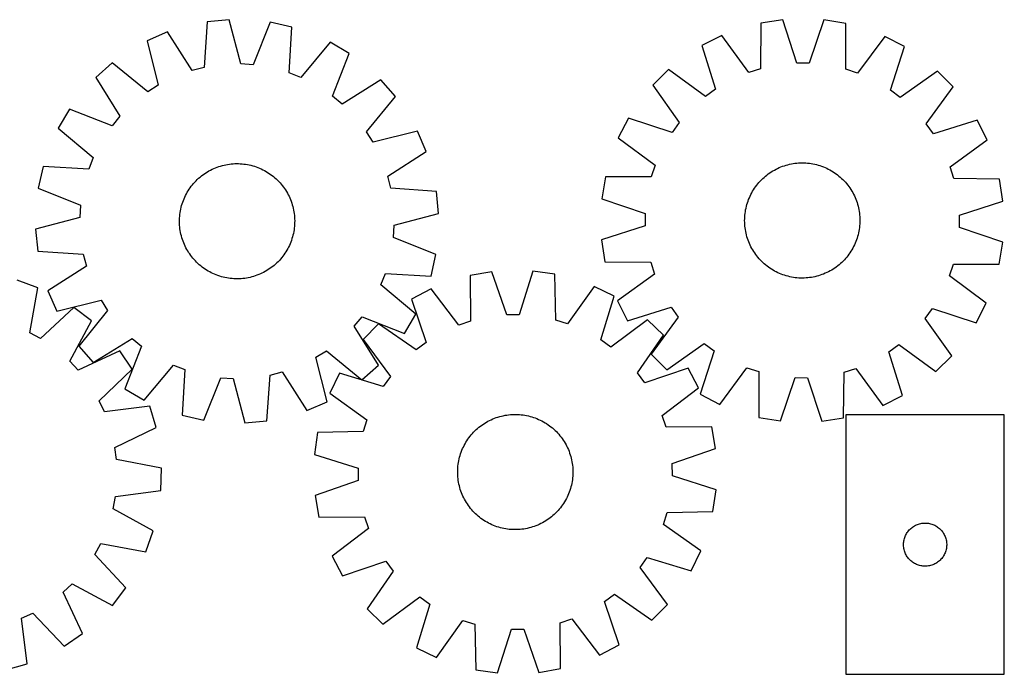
# Model space of a CAD drawing. Header units: millimetres. Extents: x 7 to 1493, y 7 to 462.
# Tile 5 of 5: x 809 to 1493, y 7 to 462. Entities that reach past the tile are written whole.
import ezdxf

# ---------------------------------------------------------------- set-up
doc = ezdxf.new("R2010")
doc.units = ezdxf.units.MM
doc.layers.add('CUT', color=7, linetype='CONTINUOUS', true_color=0x000000)

msp = doc.modelspace()

# ---------------------------------------------------------------- linework, layer by layer
at = {"layer": 'CUT'}
for p, q in [((939.398566, 460.136885), (937.214219, 428.447717)), ((954.717015, 461.577603), (939.398566, 460.136885)), ((962.7716, 430.851418), (954.717015, 461.577603)), ((983.198698, 459.772177), (971.328768, 430.308988)), ((998.212615, 456.40872), (983.198698, 459.772177)), ((1323.915499, 459.231138), (1323.560167, 427.468762)), ((1339.125523, 461.551851), (1323.915499, 459.231138)), ((1348.936651, 431.340652), (1339.125523, 461.551851)), ((1367.663912, 461.39005), (1357.510857, 431.29204)), ((1382.846645, 458.897023), (1367.663912, 461.39005)), ((1382.841808, 427.132661), (1382.846645, 458.897023)), ((911.752969, 453.052623), (897.629465, 446.948758)), ((928.908247, 426.319289), (911.752969, 453.052623)), ((996.378067, 424.697379), (998.212615, 456.40872)), ((897.629465, 446.948758), (905.344518, 416.135568)), ((1024.742398, 445.890334), (1004.348798, 421.537186)), ((1037.982116, 438.051941), (1024.742398, 445.890334)), ((1296.723879, 450.566172), (1282.975426, 443.658887)), ((1315.39059, 424.86542), (1296.723879, 450.566172)), ((1409.938267, 449.924295), (1390.981341, 424.436853)), ((1423.607515, 442.861563), (1409.938267, 449.924295)), ((1026.438014, 408.459569), (1037.982116, 438.051941)), ((1282.975426, 443.658887), (1292.452599, 413.341269)), ((1413.787188, 412.653354), (1423.607515, 442.861563)), ((873.526096, 431.668265), (861.980044, 421.498742)), ((898.10279, 411.544625), (873.526096, 431.668265)), ((971.328768, 430.308988), (962.7716, 430.851418)), ((1357.510857, 431.29204), (1348.936651, 431.340652)), ((937.214219, 428.447717), (928.908247, 426.319289)), ((1004.348798, 421.537186), (996.378067, 424.697379)), ((1259.792281, 427.015342), (1248.851194, 416.197617)), ((1285.487347, 408.340805), (1259.792281, 427.015342)), ((1323.560167, 427.468762), (1315.39059, 424.86542)), ((1390.981341, 424.436853), (1382.841808, 427.132661)), ((1446.600453, 425.95622), (1420.695293, 407.574234)), ((1457.418177, 415.015133), (1446.600453, 425.95622)), ((861.980044, 421.498742), (878.839295, 394.577739)), ((1059.963079, 419.850207), (1033.042076, 402.990956)), ((1070.132603, 408.304155), (1059.963079, 419.850207)), ((905.344518, 416.135568), (898.10279, 411.544625)), ((1248.851194, 416.197617), (1267.233179, 390.292457)), ((1292.452599, 413.341269), (1285.487347, 408.340805)), ((1420.695293, 407.574234), (1413.787188, 412.653354)), ((1438.743641, 389.320066), (1457.418177, 415.015133)), ((1033.042076, 402.990956), (1026.438014, 408.459569)), ((1050.008963, 383.727461), (1070.132603, 408.304155)), ((843.77831, 399.517779), (835.939917, 386.278061)), ((873.370681, 387.973676), (843.77831, 399.517779)), ((878.839295, 394.577739), (873.370681, 387.973676)), ((1231.94585, 393.20468), (1224.883119, 379.535431)), ((1262.15406, 383.384352), (1231.94585, 393.20468)), ((1267.233179, 390.292457), (1262.15406, 383.384352)), ((1474.061722, 391.831987), (1443.744104, 382.354815)), ((1480.969008, 378.083534), (1474.061722, 391.831987)), ((835.939917, 386.278061), (860.293065, 365.88446)), ((1054.599905, 376.485733), (1050.008963, 383.727461)), ((1085.413096, 384.200786), (1054.599905, 376.485733)), ((1091.516961, 370.077282), (1085.413096, 384.200786)), ((1443.744104, 382.354815), (1438.743641, 389.320066)), ((1224.883119, 379.535431), (1250.370561, 360.578505)), ((1455.268255, 359.416823), (1480.969008, 378.083534)), ((1064.783626, 352.922004), (1091.516961, 370.077282)), ((860.293065, 365.88446), (857.132872, 357.913729)), ((825.421531, 359.748278), (822.058074, 344.734361)), ((857.132872, 357.913729), (825.421531, 359.748278)), ((938.465512, 355.296947), (939.532051, 355.961401)), ((939.532051, 355.961401), (940.618936, 356.592027)), ((940.618936, 356.592027), (941.725092, 357.188203)), ((941.725092, 357.188203), (942.849429, 357.749338)), ((942.849429, 357.749338), (943.990837, 358.274881)), ((943.990837, 358.274881), (945.148189, 358.764311)), ((945.148189, 358.764311), (946.320344, 359.217147)), ((946.320344, 359.217147), (947.506144, 359.632941)), ((947.506144, 359.632941), (948.70442, 360.011283)), ((948.70442, 360.011283), (949.913988, 360.3518)), ((949.913988, 360.3518), (951.133655, 360.654155)), ((951.133655, 360.654155), (952.362218, 360.918051)), ((952.362218, 360.918051), (953.598463, 361.143226)), ((953.598463, 361.143226), (954.841172, 361.329458)), ((954.841172, 361.329458), (956.089117, 361.476564)), ((956.089117, 361.476564), (957.341067, 361.584399)), ((957.341067, 361.584399), (958.595786, 361.652856)), ((958.595786, 361.652856), (959.852036, 361.681867)), ((959.852036, 361.681867), (961.108578, 361.671404)), ((961.108578, 361.671404), (962.364171, 361.621478)), ((962.364171, 361.621478), (963.617577, 361.532137)), ((963.617577, 361.532137), (964.867557, 361.403469)), ((964.867557, 361.403469), (966.11288, 361.235603)), ((966.11288, 361.235603), (967.352315, 361.028702)), ((967.352315, 361.028702), (968.584639, 360.782972)), ((968.584639, 360.782972), (969.808637, 360.498655)), ((969.808637, 360.498655), (971.0231, 360.176032)), ((971.0231, 360.176032), (972.22683, 359.815421)), ((972.22683, 359.815421), (973.418639, 359.417177)), ((973.418639, 359.417177), (974.597351, 358.981695)), ((974.597351, 358.981695), (975.761803, 358.509403)), ((975.761803, 358.509403), (976.910845, 358.000767)), ((976.910845, 358.000767), (978.043343, 357.456291)), ((978.043343, 357.456291), (979.15818, 356.876511)), ((979.15818, 356.876511), (980.254255, 356.261998)), ((980.254255, 356.261998), (981.330488, 355.613361)), ((981.330488, 355.613361), (982.385815, 354.931238)), ((1250.370561, 360.578505), (1247.674753, 352.438972)), ((1330.049574, 355.236319), (1331.098328, 355.928505)), ((1331.098328, 355.928505), (1332.168306, 356.587408)), ((1332.168306, 356.587408), (1333.258453, 357.212377)), ((1333.258453, 357.212377), (1334.367693, 357.802796)), ((1334.367693, 357.802796), (1335.494931, 358.35808)), ((1335.494931, 358.35808), (1336.639055, 358.877684)), ((1336.639055, 358.877684), (1337.798935, 359.361093)), ((1337.798935, 359.361093), (1338.973427, 359.807831)), ((1338.973427, 359.807831), (1340.161372, 360.217457)), ((1340.161372, 360.217457), (1341.361598, 360.589567)), ((1341.361598, 360.589567), (1342.572919, 360.923793)), ((1342.572919, 360.923793), (1343.794141, 361.219805)), ((1343.794141, 361.219805), (1345.024059, 361.477312)), ((1345.024059, 361.477312), (1346.261458, 361.696059)), ((1346.261458, 361.696059), (1347.505117, 361.875831)), ((1347.505117, 361.875831), (1348.75381, 362.016449)), ((1348.75381, 362.016449), (1350.006303, 362.117776)), ((1350.006303, 362.117776), (1351.261362, 362.179711)), ((1351.261362, 362.179711), (1352.517746, 362.202193)), ((1352.517746, 362.202193), (1353.774216, 362.185201)), ((1353.774216, 362.185201), (1355.029533, 362.128749)), ((1355.029533, 362.128749), (1356.282457, 362.032895)), ((1356.282457, 362.032895), (1357.531752, 361.897734)), ((1357.531752, 361.897734), (1358.776185, 361.723397)), ((1358.776185, 361.723397), (1360.014528, 361.510058)), ((1360.014528, 361.510058), (1361.245559, 361.257927)), ((1361.245559, 361.257927), (1362.468063, 360.967253)), ((1362.468063, 360.967253), (1363.680833, 360.638323)), ((1363.680833, 360.638323), (1364.882673, 360.27146)), ((1364.882673, 360.27146), (1366.072396, 359.867028)), ((1366.072396, 359.867028), (1367.248829, 359.425426)), ((1367.248829, 359.425426), (1368.41081, 358.947089)), ((1368.41081, 358.947089), (1369.557193, 358.432489)), ((1369.557193, 358.432489), (1370.686846, 357.882134)), ((1370.686846, 357.882134), (1371.798655, 357.296568)), ((1371.798655, 357.296568), (1372.891522, 356.676367)), ((1372.891522, 356.676367), (1373.964369, 356.022145)), ((1373.964369, 356.022145), (1375.016137, 355.334547)), ((1457.871598, 351.247247), (1455.268255, 359.416823)), ((929.948411, 347.913235), (930.787226, 348.848861)), ((930.787226, 348.848861), (931.655015, 349.757679)), ((931.655015, 349.757679), (932.550922, 350.63879)), ((932.550922, 350.63879), (933.474064, 351.491325)), ((933.474064, 351.491325), (934.423529, 352.314442)), ((934.423529, 352.314442), (935.398381, 353.107331)), ((935.398381, 353.107331), (936.397656, 353.869207)), ((936.397656, 353.869207), (937.42037, 354.599319)), ((937.42037, 354.599319), (938.465512, 355.296947)), ((982.385815, 354.931238), (983.419195, 354.216303)), ((983.419195, 354.216303), (984.429609, 353.469262)), ((984.429609, 353.469262), (985.416059, 352.690851)), ((985.416059, 352.690851), (986.377572, 351.88184)), ((986.377572, 351.88184), (987.313199, 351.043025)), ((987.313199, 351.043025), (988.222016, 350.175236)), ((988.222016, 350.175236), (989.103127, 349.279329)), ((989.103127, 349.279329), (989.955662, 348.356187)), ((1066.912054, 344.616032), (1064.783626, 352.922004)), ((1215.91039, 352.443809), (1213.417363, 337.261077)), ((1247.674753, 352.438972), (1215.91039, 352.443809)), ((1322.542969, 348.589156), (1323.386634, 349.520411)), ((1323.386634, 349.520411), (1324.259135, 350.424706)), ((1324.259135, 350.424706), (1325.159609, 351.301149)), ((1325.159609, 351.301149), (1326.087169, 352.148875)), ((1326.087169, 352.148875), (1327.040899, 352.967048)), ((1327.040899, 352.967048), (1328.019858, 353.754859)), ((1328.019858, 353.754859), (1329.02308, 354.511531)), ((1329.02308, 354.511531), (1330.049574, 355.236319)), ((1375.016137, 355.334547), (1376.045788, 354.614251)), ((1376.045788, 354.614251), (1377.052305, 353.861969)), ((1377.052305, 353.861969), (1378.034697, 353.078442)), ((1378.034697, 353.078442), (1378.991992, 352.264445)), ((1378.991992, 352.264445), (1379.923247, 351.420779)), ((1379.923247, 351.420779), (1380.827542, 350.548279)), ((1380.827542, 350.548279), (1381.703985, 349.647804)), ((1381.703985, 349.647804), (1382.551711, 348.720244)), ((1382.551711, 348.720244), (1383.369883, 347.766514)), ((1489.633973, 350.891914), (1457.871598, 351.247247)), ((1491.954686, 335.68189), (1489.633973, 350.891914)), ((822.058074, 344.734361), (851.521263, 332.864431)), ((925.568253, 341.789918), (926.21689, 342.86615)), ((926.21689, 342.86615), (926.899013, 343.921477)), ((926.899013, 343.921477), (927.613948, 344.954858)), ((927.613948, 344.954858), (928.360989, 345.965272)), ((928.360989, 345.965272), (929.1394, 346.951722)), ((929.1394, 346.951722), (929.948411, 347.913235)), ((989.955662, 348.356187), (990.77878, 347.406722)), ((990.77878, 347.406722), (991.571668, 346.43187)), ((991.571668, 346.43187), (992.333544, 345.432595)), ((992.333544, 345.432595), (993.063656, 344.409881)), ((993.063656, 344.409881), (993.761284, 343.364739)), ((993.761284, 343.364739), (994.425739, 342.298199)), ((994.425739, 342.298199), (995.056365, 341.211315)), ((1098.601223, 342.431685), (1066.912054, 344.616032)), ((1100.041941, 327.113236), (1098.601223, 342.431685)), ((1317.510846, 341.395819), (1318.131046, 342.488686)), ((1318.131046, 342.488686), (1318.785268, 343.561533)), ((1318.785268, 343.561533), (1319.472866, 344.613301)), ((1319.472866, 344.613301), (1320.193162, 345.642952)), ((1320.193162, 345.642952), (1320.945444, 346.64947)), ((1320.945444, 346.64947), (1321.728971, 347.631861)), ((1321.728971, 347.631861), (1322.542969, 348.589156)), ((1383.369883, 347.766514), (1384.157695, 346.787555)), ((1384.157695, 346.787555), (1384.914367, 345.784334)), ((1384.914367, 345.784334), (1385.639154, 344.75784)), ((1385.639154, 344.75784), (1386.331341, 343.709086)), ((1386.331341, 343.709086), (1386.990244, 342.639108)), ((1386.990244, 342.639108), (1387.615213, 341.548961)), ((922.413074, 334.954302), (922.848556, 336.133014)), ((922.848556, 336.133014), (923.320848, 337.297465)), ((923.320848, 337.297465), (923.829483, 338.446507)), ((923.829483, 338.446507), (924.37396, 339.579005)), ((924.37396, 339.579005), (924.95374, 340.693842)), ((924.95374, 340.693842), (925.568253, 341.789918)), ((995.056365, 341.211315), (995.65254, 340.105159)), ((995.65254, 340.105159), (996.213676, 338.980822)), ((996.213676, 338.980822), (996.739218, 337.839414)), ((996.739218, 337.839414), (997.228649, 336.682061)), ((997.228649, 336.682061), (997.681485, 335.509907)), ((997.681485, 335.509907), (998.097279, 334.324107)), ((1213.417363, 337.261077), (1243.515374, 327.108021)), ((1314.535953, 334.479837), (1314.940385, 335.66956)), ((1314.940385, 335.66956), (1315.381988, 336.845993)), ((1315.381988, 336.845993), (1315.860325, 338.007974)), ((1315.860325, 338.007974), (1316.374925, 339.154357)), ((1316.374925, 339.154357), (1316.92528, 340.28401)), ((1316.92528, 340.28401), (1317.510846, 341.395819)), ((1387.615213, 341.548961), (1388.205631, 340.439721)), ((1388.205631, 340.439721), (1388.760916, 339.312483)), ((1388.760916, 339.312483), (1389.28052, 338.168359)), ((1389.28052, 338.168359), (1389.763929, 337.008479)), ((1389.763929, 337.008479), (1390.210667, 335.833986)), ((1390.210667, 335.833986), (1390.620293, 334.646041)), ((1461.743488, 325.870762), (1491.954686, 335.68189)), ((851.521263, 332.864431), (850.978833, 324.307262)), ((920.594648, 327.648542), (920.801549, 328.887977)), ((920.801549, 328.887977), (921.047279, 330.120302)), ((921.047279, 330.120302), (921.331596, 331.344299)), ((921.331596, 331.344299), (921.654219, 332.558763)), ((921.654219, 332.558763), (922.01483, 333.762493)), ((922.01483, 333.762493), (922.413074, 334.954302)), ((998.097279, 334.324107), (998.475621, 333.125831)), ((998.475621, 333.125831), (998.816138, 331.916263)), ((998.816138, 331.916263), (999.118493, 330.696596)), ((999.118493, 330.696596), (999.382388, 329.468033)), ((999.382388, 329.468033), (999.607563, 328.231788)), ((999.607563, 328.231788), (999.793795, 326.989079)), ((1312.90968, 327.128916), (1313.084016, 328.373349)), ((1313.084016, 328.373349), (1313.297355, 329.611692)), ((1313.297355, 329.611692), (1313.549486, 330.842723)), ((1313.549486, 330.842723), (1313.84016, 332.065227)), ((1313.84016, 332.065227), (1314.169091, 333.277997)), ((1314.169091, 333.277997), (1314.535953, 334.479837)), ((1390.620293, 334.646041), (1390.992403, 333.445816)), ((1390.992403, 333.445816), (1391.326628, 332.234494)), ((1391.326628, 332.234494), (1391.622641, 331.013272)), ((1391.622641, 331.013272), (1391.880148, 329.783355)), ((1391.880148, 329.783355), (1392.098895, 328.545956)), ((1392.098895, 328.545956), (1392.278667, 327.302296)), ((850.978833, 324.307262), (820.252648, 316.252678)), ((920.148384, 321.387699), (920.158847, 322.644241)), ((920.177395, 320.131448), (920.148384, 321.387699)), ((920.158847, 322.644241), (920.208773, 323.899834)), ((920.208773, 323.899834), (920.298114, 325.153239)), ((920.298114, 325.153239), (920.426782, 326.40322)), ((920.426782, 326.40322), (920.594648, 327.648542)), ((999.793795, 326.989079), (999.940902, 325.741134)), ((999.940902, 325.741134), (1000.048736, 324.489184)), ((1000.048736, 324.489184), (1000.117193, 323.234465)), ((1000.117193, 323.234465), (1000.146204, 321.978215)), ((1000.146204, 321.978215), (1000.135742, 320.721673)), ((1069.315756, 319.058651), (1100.041941, 327.113236)), ((1243.515374, 327.108021), (1243.466762, 318.533816)), ((1312.60522, 322.11491), (1312.622213, 323.37138)), ((1312.627702, 320.858526), (1312.60522, 322.11491)), ((1312.622213, 323.37138), (1312.678664, 324.626697)), ((1312.678664, 324.626697), (1312.774518, 325.879621)), ((1312.774518, 325.879621), (1312.90968, 327.128916)), ((1392.278667, 327.302296), (1392.419285, 326.053603)), ((1392.419285, 326.053603), (1392.520612, 324.80111)), ((1392.520612, 324.80111), (1392.582547, 323.546052)), ((1392.582547, 323.546052), (1392.605029, 322.289668)), ((1392.605029, 322.289668), (1392.588036, 321.033197)), ((1461.694876, 317.296556), (1461.743488, 325.870762)), ((820.252648, 316.252678), (821.693366, 300.934229)), ((920.245852, 318.876729), (920.177395, 320.131448)), ((920.353687, 317.624779), (920.245852, 318.876729)), ((920.500793, 316.376834), (920.353687, 317.624779)), ((920.687025, 315.134126), (920.500793, 316.376834)), ((920.9122, 313.89788), (920.687025, 315.134126)), ((999.69994, 315.717371), (999.49304, 314.477936)), ((999.867807, 316.962694), (999.69994, 315.717371)), ((999.996474, 318.212674), (999.867807, 316.962694)), ((1000.085815, 319.46608), (999.996474, 318.212674)), ((1000.135742, 320.721673), (1000.085815, 319.46608)), ((1068.773325, 310.501482), (1069.315756, 319.058651)), ((1243.466762, 318.533816), (1213.255563, 308.722688)), ((1312.689637, 319.603468), (1312.627702, 320.858526)), ((1312.790964, 318.350974), (1312.689637, 319.603468)), ((1312.931583, 317.102282), (1312.790964, 318.350974)), ((1313.111354, 315.858622), (1312.931583, 317.102282)), ((1313.330102, 314.621223), (1313.111354, 315.858622)), ((1313.587608, 313.391305), (1313.330102, 314.621223)), ((1391.912894, 314.792885), (1391.660763, 313.561855)), ((1392.126233, 316.031228), (1391.912894, 314.792885)), ((1392.30057, 317.275661), (1392.126233, 316.031228)), ((1392.435731, 318.524956), (1392.30057, 317.275661)), ((1392.531585, 319.777881), (1392.435731, 318.524956)), ((1392.588036, 321.033197), (1392.531585, 319.777881)), ((1491.792886, 307.143501), (1461.694876, 317.296556)), ((921.176096, 312.669318), (920.9122, 313.89788)), ((921.478451, 311.449651), (921.176096, 312.669318)), ((921.818968, 310.240082), (921.478451, 311.449651)), ((922.19731, 309.041807), (921.818968, 310.240082)), ((922.613104, 307.856007), (922.19731, 309.041807)), ((923.06594, 306.683852), (922.613104, 307.856007)), ((997.881515, 308.411611), (997.446032, 307.2329)), ((998.279758, 309.603421), (997.881515, 308.411611)), ((998.640369, 310.807151), (998.279758, 309.603421)), ((998.962993, 312.021614), (998.640369, 310.807151)), ((999.24731, 313.245612), (998.962993, 312.021614)), ((999.49304, 314.477936), (999.24731, 313.245612)), ((1098.236515, 298.631553), (1068.773325, 310.501482)), ((1213.255563, 308.722688), (1215.576276, 293.512663)), ((1313.883621, 312.170083), (1313.587608, 313.391305)), ((1314.217847, 310.958762), (1313.883621, 312.170083)), ((1314.589956, 309.758536), (1314.217847, 310.958762)), ((1314.999582, 308.570591), (1314.589956, 309.758536)), ((1315.44632, 307.396099), (1314.999582, 308.570591)), ((1390.269864, 308.735017), (1389.828262, 307.558585)), ((1390.674296, 309.924741), (1390.269864, 308.735017)), ((1391.041158, 311.126581), (1390.674296, 309.924741)), ((1391.370089, 312.339351), (1391.041158, 311.126581)), ((1391.660763, 313.561855), (1391.370089, 312.339351)), ((821.693366, 300.934229), (853.382534, 298.749881)), ((923.55537, 305.5265), (923.06594, 306.683852)), ((924.080913, 304.385092), (923.55537, 305.5265)), ((924.642048, 303.260755), (924.080913, 304.385092)), ((925.238223, 302.154598), (924.642048, 303.260755)), ((925.86885, 301.067714), (925.238223, 302.154598)), ((926.533304, 300.001174), (925.86885, 301.067714)), ((994.726336, 301.575996), (994.077698, 300.499763)), ((995.340848, 302.672071), (994.726336, 301.575996)), ((995.920628, 303.786908), (995.340848, 302.672071)), ((996.465105, 304.919406), (995.920628, 303.786908)), ((996.97374, 306.068448), (996.465105, 304.919406)), ((997.446032, 307.2329), (996.97374, 306.068448)), ((1315.92973, 306.236219), (1315.44632, 307.396099)), ((1316.449333, 305.092095), (1315.92973, 306.236219)), ((1317.004618, 303.964857), (1316.449333, 305.092095)), ((1317.595036, 302.855617), (1317.004618, 303.964857)), ((1318.220005, 301.76547), (1317.595036, 302.855617)), ((1318.878908, 300.695492), (1318.220005, 301.76547)), ((1386.424981, 300.843045), (1385.737383, 299.791277)), ((1387.079203, 301.915891), (1386.424981, 300.843045)), ((1387.699403, 303.008759), (1387.079203, 301.915891)), ((1388.28497, 304.120567), (1387.699403, 303.008759)), ((1388.835325, 305.250221), (1388.28497, 304.120567)), ((1389.349924, 306.396604), (1388.835325, 305.250221)), ((1389.828262, 307.558585), (1389.349924, 306.396604)), ((1489.299859, 291.960769), (1491.792886, 307.143501)), ((853.382534, 298.749881), (855.510962, 290.44391)), ((927.230932, 298.956032), (926.533304, 300.001174)), ((927.961044, 297.933319), (927.230932, 298.956032)), ((928.72292, 296.934043), (927.961044, 297.933319)), ((929.515809, 295.959192), (928.72292, 296.934043)), ((930.338926, 295.009727), (929.515809, 295.959192)), ((931.191461, 294.086585), (930.338926, 295.009727)), ((932.072572, 293.190677), (931.191461, 294.086585)), ((989.507363, 294.517052), (988.639574, 293.608235)), ((990.346177, 295.452679), (989.507363, 294.517052)), ((991.155189, 296.414192), (990.346177, 295.452679)), ((991.933599, 297.400642), (991.155189, 296.414192)), ((992.680641, 298.411056), (991.933599, 297.400642)), ((993.395575, 299.444436), (992.680641, 298.411056)), ((994.077698, 300.499763), (993.395575, 299.444436)), ((1094.873058, 283.617636), (1098.236515, 298.631553)), ((1319.571095, 299.646738), (1318.878908, 300.695492)), ((1320.295882, 298.620244), (1319.571095, 299.646738)), ((1321.052555, 297.617022), (1320.295882, 298.620244)), ((1321.840366, 296.638064), (1321.052555, 297.617022)), ((1322.658538, 295.684333), (1321.840366, 296.638064)), ((1323.506264, 294.756773), (1322.658538, 295.684333)), ((1324.382707, 293.856299), (1323.506264, 294.756773)), ((1381.823615, 294.884166), (1380.951115, 293.979871)), ((1382.667281, 295.815421), (1381.823615, 294.884166)), ((1383.481278, 296.772717), (1382.667281, 295.815421)), ((1384.264805, 297.755108), (1383.481278, 296.772717)), ((1385.017087, 298.761626), (1384.264805, 297.755108)), ((1385.737383, 299.791277), (1385.017087, 298.761626)), ((855.510962, 290.44391), (828.777628, 273.288631)), ((932.98139, 292.322888), (932.072572, 293.190677)), ((933.917016, 291.484074), (932.98139, 292.322888)), ((934.878529, 290.675062), (933.917016, 291.484074)), ((935.864979, 289.896652), (934.878529, 290.675062)), ((936.875393, 289.14961), (935.864979, 289.896652)), ((937.908774, 288.434676), (936.875393, 289.14961)), ((938.964101, 287.752553), (937.908774, 288.434676)), ((940.040333, 287.103915), (938.964101, 287.752553)), ((980.762537, 287.404512), (979.675653, 286.773886)), ((981.829077, 288.068967), (980.762537, 287.404512)), ((982.874219, 288.766595), (981.829077, 288.068967)), ((983.896932, 289.496707), (982.874219, 288.766595)), ((984.896208, 290.258583), (983.896932, 289.496707)), ((985.871059, 291.051471), (984.896208, 290.258583)), ((986.820524, 291.874589), (985.871059, 291.051471)), ((987.743666, 292.727124), (986.820524, 291.874589)), ((988.639574, 293.608235), (987.743666, 292.727124)), ((1215.576276, 293.512663), (1247.338651, 293.157331)), ((1247.338651, 293.157331), (1249.941994, 284.987754)), ((1325.287002, 292.983798), (1324.382707, 293.856299)), ((1326.218257, 292.140133), (1325.287002, 292.983798)), ((1327.175553, 291.326135), (1326.218257, 292.140133)), ((1328.157944, 290.542609), (1327.175553, 291.326135)), ((1329.164462, 289.790326), (1328.157944, 290.542609)), ((1330.194113, 289.070031), (1329.164462, 289.790326)), ((1331.24588, 288.382432), (1330.194113, 289.070031)), ((1332.318727, 287.72821), (1331.24588, 288.382432)), ((1333.411594, 287.10801), (1332.318727, 287.72821)), ((1371.951796, 287.1922), (1370.842556, 286.601782)), ((1373.041943, 287.817169), (1371.951796, 287.1922)), ((1374.111922, 288.476072), (1373.041943, 287.817169)), ((1375.160676, 289.168259), (1374.111922, 288.476072)), ((1376.18717, 289.893046), (1375.160676, 289.168259)), ((1377.190391, 290.649719), (1376.18717, 289.893046)), ((1378.16935, 291.43753), (1377.190391, 290.649719)), ((1379.12308, 292.255702), (1378.16935, 291.43753)), ((1380.05064, 293.103428), (1379.12308, 292.255702)), ((1380.951115, 293.979871), (1380.05064, 293.103428)), ((1454.839689, 283.826073), (1457.535497, 291.965605)), ((1457.535497, 291.965605), (1489.299859, 291.960769)), ((821.83231, 275.54329), (807.340857, 280.713234)), ((941.136409, 286.489403), (940.040333, 287.103915)), ((942.251246, 285.909622), (941.136409, 286.489403)), ((943.383744, 285.365146), (942.251246, 285.909622)), ((944.532786, 284.856511), (943.383744, 285.365146)), ((945.697237, 284.384219), (944.532786, 284.856511)), ((946.875949, 283.948736), (945.697237, 284.384219)), ((948.067758, 283.550493), (946.875949, 283.948736)), ((949.271488, 283.189881), (948.067758, 283.550493)), ((950.485951, 282.867258), (949.271488, 283.189881)), ((951.709949, 282.582941), (950.485951, 282.867258)), ((952.942274, 282.337211), (951.709949, 282.582941)), ((954.181709, 282.130311), (952.942274, 282.337211)), ((955.427031, 281.962444), (954.181709, 282.130311)), ((956.677012, 281.833777), (955.427031, 281.962444)), ((957.930417, 281.744436), (956.677012, 281.833777)), ((959.18601, 281.694509), (957.930417, 281.744436)), ((960.442552, 281.684046), (959.18601, 281.694509)), ((961.698802, 281.713058), (960.442552, 281.684046)), ((962.953522, 281.781515), (961.698802, 281.713058)), ((964.205472, 281.889349), (962.953522, 281.781515)), ((965.453417, 282.036455), (964.205472, 281.889349)), ((966.696125, 282.222688), (965.453417, 282.036455)), ((967.932371, 282.447863), (966.696125, 282.222688)), ((969.160933, 282.711758), (967.932371, 282.447863)), ((970.3806, 283.014113), (969.160933, 282.711758)), ((971.590169, 283.35463), (970.3806, 283.014113)), ((972.788444, 283.732972), (971.590169, 283.35463)), ((973.974244, 284.148766), (972.788444, 283.732972)), ((975.146399, 284.601602), (973.974244, 284.148766)), ((976.303751, 285.091033), (975.146399, 284.601602)), ((977.445159, 285.616575), (976.303751, 285.091033)), ((978.569496, 286.177711), (977.445159, 285.616575)), ((979.675653, 286.773886), (978.569496, 286.177711)), ((1060.001523, 277.481453), (1063.161716, 285.452184)), ((1063.161716, 285.452184), (1094.873058, 283.617636)), ((1137.051768, 286.639921), (1121.891377, 284.014453)), ((1121.891377, 284.014453), (1122.173496, 252.251343)), ((1147.467173, 256.631687), (1137.051768, 286.639921)), ((1165.587657, 287.050837), (1156.040628, 256.755144)), ((1180.81736, 284.862986), (1165.587657, 287.050837)), ((1181.449945, 253.104923), (1180.81736, 284.862986)), ((1249.941994, 284.987754), (1224.241242, 266.321044)), ((1334.523403, 286.522444), (1333.411594, 287.10801)), ((1335.653056, 285.972089), (1334.523403, 286.522444)), ((1336.799439, 285.457489), (1335.653056, 285.972089)), ((1337.961421, 284.979152), (1336.799439, 285.457489)), ((1339.137853, 284.537549), (1337.961421, 284.979152)), ((1340.327577, 284.133117), (1339.137853, 284.537549)), ((1341.529416, 283.766255), (1340.327577, 284.133117)), ((1342.742187, 283.437325), (1341.529416, 283.766255)), ((1343.96469, 283.14665), (1342.742187, 283.437325)), ((1345.195721, 282.894519), (1343.96469, 283.14665)), ((1346.434064, 282.68118), (1345.195721, 282.894519)), ((1347.678497, 282.506844), (1346.434064, 282.68118)), ((1348.927792, 282.371682), (1347.678497, 282.506844)), ((1350.180716, 282.275828), (1348.927792, 282.371682)), ((1351.436033, 282.219377), (1350.180716, 282.275828)), ((1352.692504, 282.202384), (1351.436033, 282.219377)), ((1353.948888, 282.224866), (1352.692504, 282.202384)), ((1355.203946, 282.286802), (1353.948888, 282.224866)), ((1356.456439, 282.388128), (1355.203946, 282.286802)), ((1357.705132, 282.528747), (1356.456439, 282.388128)), ((1358.948791, 282.708519), (1357.705132, 282.528747)), ((1360.186191, 282.927266), (1358.948791, 282.708519)), ((1361.416108, 283.184773), (1360.186191, 282.927266)), ((1362.63733, 283.480785), (1361.416108, 283.184773)), ((1363.848652, 283.815011), (1362.63733, 283.480785)), ((1365.048877, 284.187121), (1363.848652, 283.815011)), ((1366.236822, 284.596746), (1365.048877, 284.187121)), ((1367.411314, 285.043484), (1366.236822, 284.596746)), ((1368.571195, 285.526894), (1367.411314, 285.043484)), ((1369.715318, 286.046497), (1368.571195, 285.526894)), ((1370.842556, 286.601782), (1369.715318, 286.046497)), ((1480.327131, 264.869147), (1454.839689, 283.826073)), ((816.142868, 244.29261), (821.83231, 275.54329)), ((1084.354671, 257.087853), (1060.001523, 277.481453)), ((1094.879113, 274.805574), (1081.272039, 267.623787)), ((1114.057806, 249.484585), (1094.879113, 274.805574)), ((1208.083584, 276.435716), (1189.641935, 250.572995)), ((1221.891809, 269.64871), (1208.083584, 276.435716)), ((828.777628, 273.288631), (834.881493, 259.165127)), ((834.881493, 259.165127), (865.694683, 266.88018)), ((865.694683, 266.88018), (870.285625, 259.638453)), ((1081.272039, 267.623787), (1091.355691, 237.502454)), ((1212.679651, 239.249517), (1221.891809, 269.64871)), ((846.880757, 261.86699), (823.668539, 240.183639)), ((859.065347, 252.471976), (846.880757, 261.86699)), ((1224.241242, 266.321044), (1231.148527, 252.572591)), ((1231.148527, 252.572591), (1261.466145, 262.049763)), ((1261.466145, 262.049763), (1266.466609, 255.084511)), ((1437.97707, 254.112121), (1443.05619, 261.020226)), ((1443.05619, 261.020226), (1473.264399, 251.199898)), ((1473.264399, 251.199898), (1480.327131, 264.869147)), ((870.285625, 259.638453), (850.161986, 235.061759)), ((1041.455294, 248.788175), (1046.923907, 255.392237)), ((1046.923907, 255.392237), (1076.516278, 243.848135)), ((1076.516278, 243.848135), (1084.354671, 257.087853)), ((1156.040628, 256.755144), (1147.467173, 256.631687)), ((1189.641935, 250.572995), (1181.449945, 253.104923)), ((1245.219359, 253.208173), (1219.688289, 234.310046)), ((1256.254461, 242.48637), (1245.219359, 253.208173)), ((1266.466609, 255.084511), (1247.792072, 229.389445)), ((1456.359056, 228.20696), (1437.97707, 254.112121)), ((843.997375, 224.508948), (859.065347, 252.471976)), ((1058.314545, 221.867172), (1041.455294, 248.788175)), ((1058.42755, 250.518374), (1047.705747, 239.483272)), ((1084.492187, 232.363225), (1058.42755, 250.518374)), ((1122.173496, 252.251343), (1114.057806, 249.484585)), ((823.668539, 240.183639), (816.142868, 244.29261)), ((860.331509, 223.515706), (887.252512, 240.374957)), ((887.252512, 240.374957), (893.856575, 234.906344)), ((1047.705747, 239.483272), (1066.603874, 213.952202)), ((1238.099312, 216.421733), (1256.254461, 242.48637)), ((850.161986, 235.061759), (860.331509, 223.515706)), ((893.856575, 234.906344), (882.312472, 205.313973)), ((1091.355691, 237.502454), (1084.492187, 232.363225)), ((1219.688289, 234.310046), (1212.679651, 239.249517)), ((1258.609796, 218.448358), (1284.514957, 236.830344)), ((1284.514957, 236.830344), (1291.423062, 231.751224)), ((1412.75765, 231.063309), (1419.722902, 236.063773)), ((1419.722902, 236.063773), (1445.417968, 217.389236)), ((878.661626, 231.724646), (849.884971, 218.275524)), ((887.346641, 219.024211), (878.661626, 231.724646)), ((1014.950071, 227.230346), (1022.191798, 231.821288)), ((1022.665124, 196.417155), (1014.950071, 227.230346)), ((1022.191798, 231.821288), (1046.768492, 211.697648)), ((1247.792072, 229.389445), (1258.609796, 218.448358)), ((1291.423062, 231.751224), (1281.602734, 201.543014)), ((1422.234823, 200.745691), (1412.75765, 231.063309)), ((1445.417968, 217.389236), (1456.359056, 228.20696)), ((849.884971, 218.275524), (843.997375, 224.508948)), ((864.375097, 197.086051), (887.346641, 219.024211)), ((895.55219, 197.47558), (915.945791, 221.828728)), ((915.945791, 221.828728), (923.916522, 218.668535)), ((1046.768492, 211.697648), (1058.314545, 221.867172)), ((1273.359874, 219.641881), (1243.238541, 209.558229)), ((1280.541661, 206.034806), (1273.359874, 219.641881)), ((1295.271983, 194.480283), (1314.228909, 219.967725)), ((1314.228909, 219.967725), (1322.368441, 217.271917)), ((1381.650083, 216.935815), (1389.819659, 219.539158)), ((1389.819659, 219.539158), (1408.48637, 193.838406)), ((923.916522, 218.668535), (922.081973, 186.957193)), ((937.09589, 183.593736), (948.96582, 213.056926)), ((948.96582, 213.056926), (957.522989, 212.514495)), ((957.522989, 212.514495), (965.577573, 181.78831)), ((980.896022, 183.229028), (983.08037, 214.918196)), ((983.08037, 214.918196), (991.386341, 217.046625)), ((991.386341, 217.046625), (1008.541619, 190.31329)), ((1031.26521, 216.155722), (1024.478203, 202.347497)), ((1061.664402, 206.943564), (1031.26521, 216.155722)), ((1066.603874, 213.952202), (1061.664402, 206.943564)), ((1243.238541, 209.558229), (1238.099312, 216.421733)), ((1322.368441, 217.271917), (1322.363605, 185.507554)), ((1337.546337, 183.014527), (1347.699392, 213.112538)), ((1347.699392, 213.112538), (1356.273598, 213.063926)), ((1356.273598, 213.063926), (1366.084726, 182.852727)), ((1381.29475, 185.17344), (1381.650083, 216.935815)), ((882.312472, 205.313973), (895.55219, 197.47558)), ((1255.220672, 186.856113), (1280.541661, 206.034806)), ((1024.478203, 202.347497), (1050.340925, 183.905848)), ((1281.602734, 201.543014), (1295.271983, 194.480283)), ((1408.48637, 193.838406), (1422.234823, 200.745691)), ((868.0483, 189.338345), (864.375097, 197.086051)), ((899.572533, 193.236745), (868.0483, 189.338345)), ((903.907823, 178.474096), (899.572533, 193.236745)), ((1008.541619, 190.31329), (1022.665124, 196.417155)), ((922.081973, 186.957193), (937.09589, 183.593736)), ((1137.776124, 184.44312), (1138.941415, 184.913337)), ((1138.941415, 184.913337), (1140.1209, 185.346719)), ((1140.1209, 185.346719), (1141.313417, 185.742839)), ((1141.313417, 185.742839), (1142.517788, 186.101305)), ((1142.517788, 186.101305), (1143.732824, 186.421764)), ((1143.732824, 186.421764), (1144.957326, 186.7039)), ((1144.957326, 186.7039), (1146.190087, 186.947435)), ((1146.190087, 186.947435), (1147.429888, 187.152127)), ((1147.429888, 187.152127), (1148.675508, 187.317775)), ((1148.675508, 187.317775), (1149.925715, 187.444215)), ((1149.925715, 187.444215), (1151.179278, 187.531323)), ((1151.179278, 187.531323), (1152.434958, 187.579013)), ((1152.434958, 187.579013), (1153.691516, 187.587237)), ((1153.691516, 187.587237), (1154.947713, 187.555988)), ((1154.947713, 187.555988), (1156.202309, 187.485296)), ((1156.202309, 187.485296), (1157.454064, 187.375231)), ((1157.454064, 187.375231), (1158.701745, 187.225902)), ((1158.701745, 187.225902), (1159.94412, 187.037456)), ((1159.94412, 187.037456), (1161.179962, 186.810079)), ((1161.179962, 186.810079), (1162.408053, 186.543996)), ((1162.408053, 186.543996), (1163.62718, 186.239468)), ((1163.62718, 186.239468), (1164.836139, 185.896797)), ((1164.836139, 185.896797), (1166.033739, 185.516321)), ((1166.033739, 185.516321), (1167.218796, 185.098415)), ((1167.218796, 185.098415), (1168.390143, 184.643492)), ((1168.390143, 184.643492), (1169.546621, 184.152)), ((1257.98743, 178.740424), (1255.220672, 186.856113)), ((1322.363605, 185.507554), (1337.546337, 183.014527)), ((1366.084726, 182.852727), (1381.29475, 185.17344)), ((1382.900175, 187.181943), (1382.900175, 7.181943)), ((1492.900175, 187.181943), (1382.900175, 187.181943)), ((1492.900175, 7.181943), (1492.900175, 187.181943)), ((875.281321, 164.708263), (903.907823, 178.474096)), ((965.577573, 181.78831), (980.896022, 183.229028)), ((1050.340925, 183.905848), (1047.808997, 175.713858)), ((1126.211445, 176.997333), (1127.148565, 177.834479)), ((1127.148565, 177.834479), (1128.111517, 178.641776)), ((1128.111517, 178.641776), (1129.099353, 179.418428)), ((1129.099353, 179.418428), (1130.111096, 180.163669)), ((1130.111096, 180.163669), (1131.145748, 180.876761)), ((1131.145748, 180.876761), (1132.202289, 181.557003)), ((1132.202289, 181.557003), (1133.279675, 182.203722)), ((1133.279675, 182.203722), (1134.376843, 182.816281)), ((1134.376843, 182.816281), (1135.492711, 183.394075)), ((1135.492711, 183.394075), (1136.626178, 183.936533)), ((1136.626178, 183.936533), (1137.776124, 184.44312)), ((1169.546621, 184.152), (1170.687091, 183.624425)), ((1170.687091, 183.624425), (1171.810427, 183.061288)), ((1171.810427, 183.061288), (1172.915519, 182.463143)), ((1172.915519, 182.463143), (1174.001278, 181.830582)), ((1174.001278, 181.830582), (1175.066633, 181.164228)), ((1175.066633, 181.164228), (1176.11053, 180.464739)), ((1176.11053, 180.464739), (1177.131942, 179.732807)), ((1177.131942, 179.732807), (1178.129858, 178.969151)), ((1178.129858, 178.969151), (1179.103296, 178.174528)), ((1179.103296, 178.174528), (1180.051293, 177.34972)), ((1289.75054, 179.022543), (1257.98743, 178.740424)), ((1292.376008, 163.862151), (1289.75054, 179.022543)), ((1016.050933, 175.081273), (1013.863083, 159.85157)), ((1047.808997, 175.713858), (1016.050933, 175.081273)), ((1120.44918, 170.374443), (1121.181113, 171.395855)), ((1121.181113, 171.395855), (1121.944768, 172.393771)), ((1121.944768, 172.393771), (1122.739392, 173.367209)), ((1122.739392, 173.367209), (1123.5642, 174.315206)), ((1123.5642, 174.315206), (1124.418378, 175.236828)), ((1124.418378, 175.236828), (1125.301083, 176.131164)), ((1125.301083, 176.131164), (1126.211445, 176.997333)), ((1180.051293, 177.34972), (1180.972915, 176.495542)), ((1180.972915, 176.495542), (1181.867251, 175.612836)), ((1181.867251, 175.612836), (1182.73342, 174.702474)), ((1182.73342, 174.702474), (1183.570566, 173.765355)), ((1183.570566, 173.765355), (1184.377863, 172.802402)), ((1184.377863, 172.802402), (1185.154515, 171.814567)), ((1185.154515, 171.814567), (1185.899756, 170.802824)), ((876.380572, 156.204675), (875.281321, 164.708263)), ((1116.761919, 163.810534), (1117.289494, 164.951004)), ((1117.289494, 164.951004), (1117.852632, 166.07434)), ((1117.852632, 166.07434), (1118.450777, 167.179432)), ((1118.450777, 167.179432), (1119.083338, 168.265191)), ((1119.083338, 168.265191), (1119.749692, 169.330546)), ((1119.749692, 169.330546), (1120.44918, 170.374443)), ((1185.899756, 170.802824), (1186.612848, 169.768172)), ((1186.612848, 169.768172), (1187.29309, 168.711631)), ((1187.29309, 168.711631), (1187.939809, 167.634245)), ((1187.939809, 167.634245), (1188.552368, 166.537076)), ((1188.552368, 166.537076), (1189.130162, 165.421208)), ((1189.130162, 165.421208), (1189.67262, 164.287742)), ((1189.67262, 164.287742), (1190.179207, 163.137796)), ((1013.863083, 159.85157), (1044.158775, 150.304541)), ((1114.369924, 156.671966), (1114.674451, 157.891093)), ((1114.674451, 157.891093), (1115.017122, 159.100052)), ((1115.017122, 159.100052), (1115.397598, 160.297652)), ((1115.397598, 160.297652), (1115.815504, 161.482709)), ((1115.815504, 161.482709), (1116.270428, 162.654056)), ((1116.270428, 162.654056), (1116.761919, 163.810534)), ((1190.179207, 163.137796), (1190.649424, 161.972505)), ((1190.649424, 161.972505), (1191.082806, 160.793019)), ((1191.082806, 160.793019), (1191.478926, 159.600502)), ((1191.478926, 159.600502), (1191.837392, 158.396132)), ((1191.837392, 158.396132), (1192.157851, 157.181096)), ((1262.367774, 153.446747), (1292.376008, 163.862151)), ((907.566571, 150.17075), (876.380572, 156.204675)), ((1113.357932, 149.211626), (1113.428624, 150.466222)), ((1113.428624, 150.466222), (1113.538688, 151.717977)), ((1113.538688, 151.717977), (1113.688017, 152.965658)), ((1113.688017, 152.965658), (1113.876463, 154.208033)), ((1113.876463, 154.208033), (1114.10384, 155.443875)), ((1114.10384, 155.443875), (1114.369924, 156.671966)), ((1192.157851, 157.181096), (1192.439987, 155.956593)), ((1192.439987, 155.956593), (1192.683522, 154.723833)), ((1192.683522, 154.723833), (1192.888214, 153.484031)), ((1192.888214, 153.484031), (1193.053862, 152.238412)), ((1193.053862, 152.238412), (1193.180302, 150.988204)), ((1193.180302, 150.988204), (1193.26741, 149.734642)), ((1262.491231, 144.873292), (1262.367774, 153.446747)), ((907.127767, 134.790958), (907.566571, 150.17075)), ((1044.158775, 150.304541), (1044.282233, 141.731086)), ((1113.326682, 147.955429), (1113.357932, 149.211626)), ((1113.334907, 146.698871), (1113.326682, 147.955429)), ((1113.382596, 145.443191), (1113.334907, 146.698871)), ((1113.469704, 144.189628), (1113.382596, 145.443191)), ((1113.596145, 142.939421), (1113.469704, 144.189628)), ((1193.221383, 144.711611), (1193.111318, 143.459855)), ((1193.292075, 145.966206), (1193.221383, 144.711611)), ((1193.26741, 149.734642), (1193.3151, 148.478962)), ((1193.323324, 147.222403), (1193.292075, 145.966206)), ((1193.3151, 148.478962), (1193.323324, 147.222403)), ((1292.786924, 135.326262), (1262.491231, 144.873292)), ((1044.282233, 141.731086), (1014.273999, 131.315681)), ((1113.761793, 141.693801), (1113.596145, 142.939421)), ((1113.966485, 140.454), (1113.761793, 141.693801)), ((1114.210019, 139.221239), (1113.966485, 140.454)), ((1114.492155, 137.996737), (1114.210019, 139.221239)), ((1114.812614, 136.781701), (1114.492155, 137.996737)), ((1115.171081, 135.57733), (1114.812614, 136.781701)), ((1191.975555, 137.28674), (1191.632884, 136.07778)), ((1192.280083, 138.505867), (1191.975555, 137.28674)), ((1192.546166, 139.733957), (1192.280083, 138.505867)), ((1192.773543, 140.9698), (1192.546166, 139.733957)), ((1192.961989, 142.212174), (1192.773543, 140.9698)), ((1193.111318, 143.459855), (1192.961989, 142.212174)), ((874.066167, 122.117868), (875.64847, 130.544949)), ((875.64847, 130.544949), (907.127767, 134.790958)), ((1014.273999, 131.315681), (1016.899466, 116.15529)), ((1115.567201, 134.384813), (1115.171081, 135.57733)), ((1116.000583, 133.205328), (1115.567201, 134.384813)), ((1116.470799, 132.040037), (1116.000583, 133.205328)), ((1116.977387, 130.890091), (1116.470799, 132.040037)), ((1117.519845, 129.756624), (1116.977387, 130.890091)), ((1189.360512, 130.226829), (1188.797375, 129.103493)), ((1189.888087, 131.367298), (1189.360512, 130.226829)), ((1190.379579, 132.523777), (1189.888087, 131.367298)), ((1190.834502, 133.695123), (1190.379579, 132.523777)), ((1191.252408, 134.880181), (1190.834502, 133.695123)), ((1191.632884, 136.07778), (1191.252408, 134.880181)), ((1290.599073, 120.096559), (1292.786924, 135.326262)), ((1118.097638, 128.640756), (1117.519845, 129.756624)), ((1118.710197, 127.543588), (1118.097638, 128.640756)), ((1119.356916, 126.466202), (1118.710197, 127.543588)), ((1120.037158, 125.409661), (1119.356916, 126.466202)), ((1120.750251, 124.375009), (1120.037158, 125.409661)), ((1121.495491, 123.363266), (1120.750251, 124.375009)), ((1122.272143, 122.37543), (1121.495491, 123.363266)), ((1185.468894, 123.781978), (1184.705238, 122.784061)), ((1186.200826, 124.803389), (1185.468894, 123.781978)), ((1186.900315, 125.847287), (1186.200826, 124.803389)), ((1187.566669, 126.912641), (1186.900315, 125.847287)), ((1188.19923, 127.9984), (1187.566669, 126.912641)), ((1188.797375, 129.103493), (1188.19923, 127.9984)), ((901.861229, 106.742262), (874.066167, 122.117868)), ((1016.899466, 116.15529), (1048.662576, 116.437409)), ((1048.662576, 116.437409), (1051.429335, 108.321719)), ((1123.079441, 121.412478), (1122.272143, 122.37543)), ((1123.916587, 120.475358), (1123.079441, 121.412478)), ((1124.782755, 119.564996), (1123.916587, 120.475358)), ((1125.677092, 118.682291), (1124.782755, 119.564996)), ((1126.598714, 117.828113), (1125.677092, 118.682291)), ((1127.546711, 117.003305), (1126.598714, 117.828113)), ((1128.520148, 116.208681), (1127.546711, 117.003305)), ((1178.538489, 116.536056), (1177.550654, 115.759404)), ((1179.501442, 117.343354), (1178.538489, 116.536056)), ((1180.438561, 118.1805), (1179.501442, 117.343354)), ((1181.348923, 119.046668), (1180.438561, 118.1805)), ((1182.231629, 119.941005), (1181.348923, 119.046668)), ((1183.085807, 120.862627), (1182.231629, 119.941005)), ((1183.910615, 121.810624), (1183.085807, 120.862627)), ((1184.705238, 122.784061), (1183.910615, 121.810624)), ((1256.309082, 111.271984), (1258.84101, 119.463975)), ((1258.84101, 119.463975), (1290.599073, 120.096559)), ((1129.518065, 115.445026), (1128.520148, 116.208681)), ((1130.539476, 114.713093), (1129.518065, 115.445026)), ((1131.583374, 114.013605), (1130.539476, 114.713093)), ((1132.648728, 113.347251), (1131.583374, 114.013605)), ((1133.734487, 112.71469), (1132.648728, 113.347251)), ((1134.83958, 112.116545), (1133.734487, 112.71469)), ((1135.962916, 111.553407), (1134.83958, 112.116545)), ((1137.103385, 111.025832), (1135.962916, 111.553407)), ((1138.259864, 110.534341), (1137.103385, 111.025832)), ((1139.43121, 110.079417), (1138.259864, 110.534341)), ((1140.616268, 109.661511), (1139.43121, 110.079417)), ((1141.813867, 109.281035), (1140.616268, 109.661511)), ((1165.336589, 109.434994), (1164.132219, 109.076527)), ((1166.529106, 109.831114), (1165.336589, 109.434994)), ((1167.708592, 110.264496), (1166.529106, 109.831114)), ((1168.873883, 110.734712), (1167.708592, 110.264496)), ((1170.023829, 111.2413), (1168.873883, 110.734712)), ((1171.157295, 111.783758), (1170.023829, 111.2413)), ((1172.273163, 112.361551), (1171.157295, 111.783758)), ((1173.370332, 112.97411), (1172.273163, 112.361551)), ((1174.447718, 113.620829), (1173.370332, 112.97411)), ((1175.504259, 114.301071), (1174.447718, 113.620829)), ((1176.538911, 115.014164), (1175.504259, 114.301071)), ((1177.550654, 115.759404), (1176.538911, 115.014164)), ((1282.171803, 92.830336), (1256.309082, 111.271984)), ((1428.591033, 108.94374), (1429.208858, 109.407368)), ((1429.208858, 109.407368), (1429.849732, 109.838576)), ((1429.849732, 109.838576), (1430.511954, 110.236222)), ((1430.511954, 110.236222), (1431.193768, 110.599249)), ((1431.193768, 110.599249), (1431.893366, 110.926697)), ((1431.893366, 110.926697), (1432.608893, 111.217695)), ((1432.608893, 111.217695), (1433.338452, 111.471474)), ((1433.338452, 111.471474), (1434.080108, 111.687359)), ((1434.080108, 111.687359), (1434.831894, 111.864778)), ((1434.831894, 111.864778), (1435.591816, 112.003261)), ((1435.591816, 112.003261), (1436.35786, 112.102441)), ((1436.35786, 112.102441), (1437.127993, 112.162054)), ((1437.127993, 112.162054), (1437.900175, 112.181943)), ((1437.900175, 112.181943), (1438.672356, 112.162054)), ((1438.672356, 112.162054), (1439.44249, 112.102441)), ((1439.44249, 112.102441), (1440.208533, 112.003261)), ((1440.208533, 112.003261), (1440.968456, 111.864778)), ((1440.968456, 111.864778), (1441.720242, 111.687359)), ((1441.720242, 111.687359), (1442.461897, 111.471474)), ((1442.461897, 111.471474), (1443.191456, 111.217695)), ((1443.191456, 111.217695), (1443.906983, 110.926697)), ((1443.906983, 110.926697), (1444.606582, 110.599249)), ((1444.606582, 110.599249), (1445.288396, 110.236222)), ((1445.288396, 110.236222), (1445.950618, 109.838576)), ((1445.950618, 109.838576), (1446.591491, 109.407368)), ((1446.591491, 109.407368), (1447.209317, 108.94374)), ((896.691285, 92.250808), (901.861229, 106.742262)), ((1051.429335, 108.321719), (1026.108346, 89.143026)), ((1143.022827, 108.938364), (1141.813867, 109.281035)), ((1144.241954, 108.633837), (1143.022827, 108.938364)), ((1145.470044, 108.367753), (1144.241954, 108.633837)), ((1146.705887, 108.140376), (1145.470044, 108.367753)), ((1147.948261, 107.95193), (1146.705887, 108.140376)), ((1149.195942, 107.802601), (1147.948261, 107.95193)), ((1150.447698, 107.692537), (1149.195942, 107.802601)), ((1151.702293, 107.621845), (1150.447698, 107.692537)), ((1152.95849, 107.590595), (1151.702293, 107.621845)), ((1154.215049, 107.59882), (1152.95849, 107.590595)), ((1155.470729, 107.646509), (1154.215049, 107.59882)), ((1156.724291, 107.733617), (1155.470729, 107.646509)), ((1157.974499, 107.860058), (1156.724291, 107.733617)), ((1159.220118, 108.025706), (1157.974499, 107.860058)), ((1160.45992, 108.230398), (1159.220118, 108.025706)), ((1161.69268, 108.473932), (1160.45992, 108.230398)), ((1162.917183, 108.756068), (1161.69268, 108.473932)), ((1164.132219, 109.076527), (1162.917183, 108.756068)), ((1423.732836, 102.110079), (1424.005315, 102.832861)), ((1424.005315, 102.832861), (1424.314641, 103.540659)), ((1424.314641, 103.540659), (1424.659993, 104.231594)), ((1424.659993, 104.231594), (1425.040455, 104.903835)), ((1425.040455, 104.903835), (1425.45502, 105.555599)), ((1425.45502, 105.555599), (1425.902586, 106.185157)), ((1425.902586, 106.185157), (1426.381968, 106.790841)), ((1426.381968, 106.790841), (1426.891894, 107.371043)), ((1426.891894, 107.371043), (1427.431012, 107.924226)), ((1427.431012, 107.924226), (1427.997893, 108.448922)), ((1427.997893, 108.448922), (1428.591033, 108.94374)), ((1447.209317, 108.94374), (1447.802457, 108.448922)), ((1447.802457, 108.448922), (1448.369337, 107.924226)), ((1448.369337, 107.924226), (1448.908455, 107.371043)), ((1448.908455, 107.371043), (1449.418381, 106.790841)), ((1449.418381, 106.790841), (1449.897763, 106.185157)), ((1449.897763, 106.185157), (1450.34533, 105.555599)), ((1450.34533, 105.555599), (1450.759894, 104.903835)), ((1450.759894, 104.903835), (1451.140357, 104.231594)), ((1451.140357, 104.231594), (1451.485709, 103.540659)), ((1451.485709, 103.540659), (1451.795034, 102.832861)), ((1451.795034, 102.832861), (1452.067513, 102.110079)), ((861.331634, 90.414579), (865.440605, 97.940251)), ((865.440605, 97.940251), (896.691285, 92.250808)), ((1422.905148, 97.568162), (1422.944912, 98.339575)), ((1422.905148, 96.795724), (1422.905148, 97.568162)), ((1422.944912, 96.024311), (1422.905148, 96.795724)), ((1422.944912, 98.339575), (1423.024335, 99.107918)), ((1423.024335, 95.255968), (1422.944912, 96.024311)), ((1423.024335, 99.107918), (1423.143206, 99.871154)), ((1423.143206, 99.871154), (1423.301209, 100.627259)), ((1423.301209, 100.627259), (1423.497927, 101.374228)), ((1423.497927, 101.374228), (1423.732836, 102.110079)), ((1452.067513, 102.110079), (1452.302423, 101.374228)), ((1452.302423, 101.374228), (1452.49914, 100.627259)), ((1452.49914, 100.627259), (1452.657144, 99.871154)), ((1452.657144, 99.871154), (1452.776015, 99.107918)), ((1452.776015, 99.107918), (1452.855438, 98.339575)), ((1452.855438, 96.024311), (1452.776015, 95.255968)), ((1452.855438, 98.339575), (1452.895202, 97.568162)), ((1452.895202, 96.795724), (1452.855438, 96.024311)), ((1452.895202, 97.568162), (1452.895202, 96.795724)), ((883.014985, 67.202362), (861.331634, 90.414579)), ((1026.108346, 89.143026), (1033.290132, 75.535952)), ((1275.384797, 79.02211), (1282.171803, 92.830336)), ((1423.143206, 94.492732), (1423.024335, 95.255968)), ((1423.301209, 93.736627), (1423.143206, 94.492732)), ((1423.497927, 92.989658), (1423.301209, 93.736627)), ((1423.732836, 92.253807), (1423.497927, 92.989658)), ((1424.005315, 91.531025), (1423.732836, 92.253807)), ((1424.314641, 90.823227), (1424.005315, 91.531025)), ((1424.659993, 90.132292), (1424.314641, 90.823227)), ((1425.040455, 89.460051), (1424.659993, 90.132292)), ((1425.45502, 88.808287), (1425.040455, 89.460051)), ((1450.759894, 89.460051), (1450.34533, 88.808287)), ((1451.140357, 90.132292), (1450.759894, 89.460051)), ((1451.485709, 90.823227), (1451.140357, 90.132292)), ((1451.795034, 91.531025), (1451.485709, 90.823227)), ((1452.067513, 92.253807), (1451.795034, 91.531025)), ((1452.302423, 92.989658), (1452.067513, 92.253807)), ((1452.49914, 93.736627), (1452.302423, 92.989658)), ((1452.657144, 94.492732), (1452.49914, 93.736627)), ((1452.776015, 95.255968), (1452.657144, 94.492732)), ((1033.290132, 75.535952), (1063.411465, 85.619604)), ((1063.411465, 85.619604), (1068.550695, 78.7561)), ((1240.046133, 81.225631), (1244.985604, 88.234268)), ((1244.985604, 88.234268), (1275.384797, 79.02211)), ((1425.902586, 88.178729), (1425.45502, 88.808287)), ((1426.381968, 87.573045), (1425.902586, 88.178729)), ((1426.891894, 86.992843), (1426.381968, 87.573045)), ((1427.431012, 86.43966), (1426.891894, 86.992843)), ((1427.997893, 85.914964), (1427.431012, 86.43966)), ((1428.591033, 85.420146), (1427.997893, 85.914964)), ((1429.208858, 84.956518), (1428.591033, 85.420146)), ((1429.849732, 84.52531), (1429.208858, 84.956518)), ((1430.511954, 84.127664), (1429.849732, 84.52531)), ((1431.193768, 83.764637), (1430.511954, 84.127664)), ((1431.893366, 83.437189), (1431.193768, 83.764637)), ((1432.608893, 83.146191), (1431.893366, 83.437189)), ((1433.338452, 82.892412), (1432.608893, 83.146191)), ((1434.080108, 82.676527), (1433.338452, 82.892412)), ((1434.831894, 82.499108), (1434.080108, 82.676527)), ((1435.591816, 82.360625), (1434.831894, 82.499108)), ((1436.35786, 82.261445), (1435.591816, 82.360625)), ((1437.127993, 82.201832), (1436.35786, 82.261445)), ((1437.900175, 82.181943), (1437.127993, 82.201832)), ((1438.672356, 82.201832), (1437.900175, 82.181943)), ((1439.44249, 82.261445), (1438.672356, 82.201832)), ((1440.208533, 82.360625), (1439.44249, 82.261445)), ((1440.968456, 82.499108), (1440.208533, 82.360625)), ((1441.720242, 82.676527), (1440.968456, 82.499108)), ((1442.461897, 82.892412), (1441.720242, 82.676527)), ((1443.191456, 83.146191), (1442.461897, 82.892412)), ((1443.906983, 83.437189), (1443.191456, 83.146191)), ((1444.606582, 83.764637), (1443.906983, 83.437189)), ((1445.288396, 84.127664), (1444.606582, 83.764637)), ((1445.950618, 84.52531), (1445.288396, 84.127664)), ((1446.591491, 84.956518), (1445.950618, 84.52531)), ((1447.209317, 85.420146), (1446.591491, 84.956518)), ((1447.802457, 85.914964), (1447.209317, 85.420146)), ((1448.369337, 86.43966), (1447.802457, 85.914964)), ((1448.908455, 86.992843), (1448.369337, 86.43966)), ((1449.418381, 87.573045), (1448.908455, 86.992843)), ((1449.897763, 88.178729), (1449.418381, 87.573045)), ((1450.34533, 88.808287), (1449.897763, 88.178729)), ((1068.550695, 78.7561), (1050.395545, 52.691463)), ((1258.94426, 55.694561), (1240.046133, 81.225631)), ((839.423519, 64.198147), (845.656943, 70.085744)), ((845.656943, 70.085744), (873.619971, 55.017771)), ((852.872641, 35.421493), (839.423519, 64.198147)), ((873.619971, 55.017771), (883.014985, 67.202362)), ((1215.294316, 57.675378), (1222.15782, 62.814608)), ((1222.15782, 62.814608), (1248.222457, 44.659458)), ((1061.430648, 41.96966), (1086.961718, 60.867787)), ((1093.970355, 55.928315), (1084.758197, 25.529123)), ((1086.961718, 60.867787), (1093.970355, 55.928315)), ((1225.377968, 27.554045), (1215.294316, 57.675378)), ((1248.222457, 44.659458), (1258.94426, 55.694561)), ((810.48634, 46.034818), (818.234045, 49.708022)), ((818.234045, 49.708022), (840.172206, 26.736477)), ((1050.395545, 52.691463), (1061.430648, 41.96966)), ((814.38474, 14.510586), (810.48634, 46.034818)), ((1098.566423, 18.742116), (1117.008071, 44.604838)), ((1117.008071, 44.604838), (1125.200062, 42.07291)), ((1125.200062, 42.07291), (1125.832646, 10.314846)), ((1184.476511, 42.926489), (1192.5922, 45.693248)), ((1184.75863, 11.163379), (1184.476511, 42.926489)), ((1192.5922, 45.693248), (1211.770893, 20.372259)), ((840.172206, 26.736477), (852.872641, 35.421493)), ((1141.062349, 8.126996), (1150.609379, 38.422688)), ((1150.609379, 38.422688), (1159.182834, 38.546146)), ((1159.182834, 38.546146), (1169.598238, 8.537912)), ((1211.770893, 20.372259), (1225.377968, 27.554045)), ((1084.758197, 25.529123), (1098.566423, 18.742116)), ((799.622091, 10.175296), (814.38474, 14.510586)), ((1125.832646, 10.314846), (1141.062349, 8.126996)), ((1169.598238, 8.537912), (1184.75863, 11.163379)), ((1382.900175, 7.181943), (1492.900175, 7.181943))]:
    msp.add_line(p, q, dxfattribs=at)

doc.saveas('drawing.dxf')
